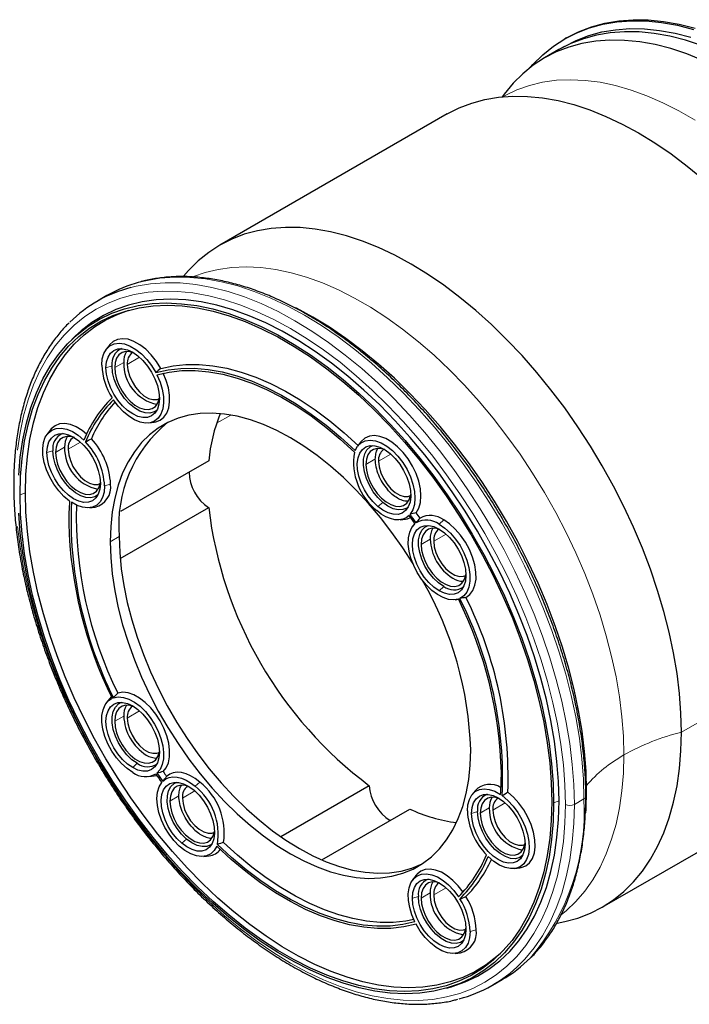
# Model space of a CAD drawing. Header units: millimetres. Extents: x 16 to 581, y 2 to 418.
# Tile 4 of 7: x 342 to 395, y 297 to 375. Entities that reach past the tile are written whole.
import ezdxf

# ---------------------------------------------------------------- set-up
doc = ezdxf.new("R2010")
doc.units = ezdxf.units.MM

msp = doc.modelspace()

# ---------------------------------------------------------------- linework, layer by layer
at = {"color": 7, "linetype": 'Continuous', "lineweight": 25}
for p, q in [((385.061, 373.322), (384.92, 373.24)), ((384.887, 372.644), (384.463, 372.399)), ((384.463, 372.399), (383.321, 371.74)), ((375.705, 367.343), (357.865, 357.044)), ((349.006, 353.084), (348.254, 352.65)), ((346.543, 349.931), (346.246, 349.645)), ((349.205, 349.205), (348.952, 348.872)), ((344.567, 342.545), (344.314, 342.212)), ((352.289, 343.092), (352.703, 343.145)), ((368.92, 341.6), (368.667, 341.266)), ((356.983, 340.12), (350.073, 336.131)), ((347.651, 336.432), (348.065, 336.485)), ((350.04, 332.439), (356.983, 336.447)), ((372.003, 335.487), (372.418, 335.54)), ((373.152, 335.201), (372.994, 334.993)), ((376.33, 329.213), (376.591, 329.246)), ((349.205, 321.442), (348.952, 321.109)), ((352.289, 315.33), (352.703, 315.382)), ((387.863, 305.081), (405.703, 315.38)), ((353.306, 314.87), (353.279, 314.835)), ((369.587, 314.615), (362.645, 310.608)), ((377.885, 314.223), (377.632, 313.89)), ((365.858, 308.791), (372.768, 312.78)), ((356.616, 309.056), (357.03, 309.108)), ((380.968, 308.111), (381.383, 308.163)), ((373.247, 307.563), (372.994, 307.23)), ((376.33, 301.451), (376.745, 301.503)), ((379.252, 298.955), (380.003, 299.389)), ((375.645, 298.719), (376.041, 298.833))]:
    msp.add_line(p, q, dxfattribs=at)
at = {"color": 7, "linetype": 'Continuous', "lineweight": 18}
for p, q in [((349.611, 347.44), (350.318, 347.848)), ((351.567, 348.243), (350.601, 347.685)), ((349.399, 347.562), (348.927, 347.426)), ((357.609, 343.074), (358.714, 343.712)), ((344.761, 340.903), (344.289, 340.767)), ((344.973, 340.78), (345.68, 341.188)), ((346.929, 341.583), (345.963, 341.025)), ((369.325, 339.835), (370.032, 340.243)), ((371.281, 340.638), (370.315, 340.08)), ((348.815, 338.154), (349.286, 338.29)), ((342.61, 337.6), (342.186, 337.437)), ((370.634, 336.856), (370.253, 336.535)), ((375.067, 335.14), (375.42, 335.48)), ((349.257, 333.763), (349.964, 334.171)), ((373.652, 333.561), (374.359, 333.969)), ((375.608, 334.364), (374.642, 333.806)), ((375.42, 330.254), (375.067, 329.914)), ((394.077, 318.817), (411.917, 329.115)), ((349.611, 319.678), (350.318, 320.086)), ((351.567, 320.48), (350.601, 319.923)), ((351.378, 316.371), (351.025, 316.031)), ((355.915, 314.581), (356.296, 314.901)), ((353.938, 313.404), (354.645, 313.812)), ((355.894, 314.206), (354.928, 313.649)), ((380.246, 313.261), (379.28, 312.703)), ((384.047, 313.271), (384.471, 313.434)), ((385.673, 313.149), (386.425, 313.583)), ((378.078, 312.581), (377.607, 312.445)), ((378.29, 312.458), (378.997, 312.867)), ((355.246, 310.425), (354.865, 310.104)), ((373.652, 305.799), (374.359, 306.207)), ((375.608, 306.601), (374.642, 306.044)), ((373.44, 305.921), (372.969, 305.785)), ((377.494, 303.173), (377.966, 303.309))]:
    msp.add_line(p, q, dxfattribs=at)
at = {"color": 7, "linetype": 'Continuous', "lineweight": 25, "flags": 128}
for points in [[(382.242, 371.02), (382.42, 371.219), (383.192, 371.985), (384.026, 372.659), (384.919, 373.239), (385.867, 373.723), (386.868, 374.108), (387.918, 374.394), (389.012, 374.579), (390.146, 374.663), (391.318, 374.646), (392.521, 374.526), (393.753, 374.306), (395.008, 373.986)], [(385.061, 373.322), (386.009, 373.804), (387.01, 374.19), (388.059, 374.476), (389.153, 374.661), (390.288, 374.745), (391.459, 374.727), (392.663, 374.608), (393.894, 374.388), (395.149, 374.067)], [(395.638, 372.72), (394.385, 373.132), (393.151, 373.448), (391.939, 373.664), (390.756, 373.781), (389.603, 373.799), (388.487, 373.716), (387.411, 373.534), (386.379, 373.253), (385.395, 372.874), (384.463, 372.399)], [(395.638, 372.72), (394.385, 373.132), (393.151, 373.448), (391.939, 373.664), (390.756, 373.781), (389.603, 373.799), (388.487, 373.716), (387.411, 373.534), (386.379, 373.253), (385.395, 372.874), (384.463, 372.399)], [(384.887, 372.644), (385.819, 373.119), (386.803, 373.498), (387.836, 373.779), (388.912, 373.961), (390.028, 374.044), (391.18, 374.026), (392.364, 373.909), (393.575, 373.692), (394.809, 373.377)], [(395.763, 371.552), (394.496, 372.06), (393.243, 372.473), (392.009, 372.788), (390.798, 373.005), (389.614, 373.122), (388.462, 373.139), (387.345, 373.057), (386.269, 372.875), (385.237, 372.594), (384.253, 372.214), (383.32, 371.739), (382.442, 371.168), (381.621, 370.505), (380.862, 369.752), (380.166, 368.911), (380.002, 368.686)], [(375.705, 367.343), (376.637, 367.818), (377.622, 368.197), (378.654, 368.478), (379.73, 368.66), (380.846, 368.743), (381.998, 368.726), (383.182, 368.608), (384.393, 368.392), (385.627, 368.077), (386.88, 367.664), (388.147, 367.155), (389.423, 366.553), (390.704, 365.858), (391.985, 365.074), (393.261, 364.203), (394.528, 363.249), (395.781, 362.215)], [(394.077, 318.817), (394.039, 320.318), (393.923, 321.859), (393.73, 323.433), (393.461, 325.035), (393.117, 326.659), (392.699, 328.299), (392.208, 329.949), (391.647, 331.603), (391.018, 333.256), (390.322, 334.9), (389.563, 336.53), (388.742, 338.14), (387.864, 339.725), (386.931, 341.278), (385.947, 342.793), (384.914, 344.266), (383.838, 345.691), (382.722, 347.062), (381.57, 348.375), (380.386, 349.625), (379.175, 350.807), (377.941, 351.916), (376.688, 352.95), (375.421, 353.904), (374.145, 354.775), (372.864, 355.559), (371.583, 356.254), (370.307, 356.856), (369.04, 357.365), (367.787, 357.778), (366.553, 358.093), (365.342, 358.31), (364.158, 358.427), (363.006, 358.444), (361.89, 358.362), (360.814, 358.179), (359.781, 357.898), (358.797, 357.519), (357.864, 357.043), (356.986, 356.473), (356.165, 355.81), (355.406, 355.057), (355.018, 354.609)], [(342.084, 338.988), (342.204, 340.407), (342.402, 341.768), (342.679, 343.067), (343.033, 344.3), (343.463, 345.46), (343.967, 346.545), (344.544, 347.549), (345.19, 348.469), (345.905, 349.302), (346.684, 350.044), (347.526, 350.692), (348.426, 351.245), (349.382, 351.699), (350.39, 352.054), (351.445, 352.307), (352.545, 352.459), (353.685, 352.508), (354.86, 352.453), (356.066, 352.297), (357.299, 352.038), (358.553, 351.678), (359.824, 351.219), (361.108, 350.661), (362.399, 350.008), (363.692, 349.261), (364.983, 348.424), (366.267, 347.499), (367.539, 346.491), (368.793, 345.402), (370.026, 344.238), (371.232, 343.002), (372.407, 341.7), (373.546, 340.335), (374.646, 338.914), (375.702, 337.442), (376.709, 335.923), (377.665, 334.365), (378.566, 332.773), (379.407, 331.153), (380.187, 329.511), (380.901, 327.854), (381.548, 326.187), (382.124, 324.517), (382.629, 322.85), (383.059, 321.193), (383.412, 319.552), (383.689, 317.934), (383.888, 316.343), (384.007, 314.787), (384.047, 313.271)], [(384.471, 313.434), (384.431, 314.955), (384.311, 316.517), (384.112, 318.113), (383.835, 319.737), (383.479, 321.383), (383.048, 323.046), (382.542, 324.718), (381.964, 326.394), (381.315, 328.066), (380.598, 329.729), (379.816, 331.377), (378.972, 333.002), (378.068, 334.6), (377.109, 336.163), (376.098, 337.686), (375.039, 339.164), (373.935, 340.59), (372.792, 341.959), (371.613, 343.266), (370.403, 344.506), (369.166, 345.674), (367.907, 346.766), (366.632, 347.778), (365.344, 348.706), (364.048, 349.546), (362.75, 350.295), (361.455, 350.95), (360.167, 351.51), (358.891, 351.971), (357.633, 352.332), (356.396, 352.591), (355.186, 352.749), (354.007, 352.803), (352.863, 352.754), (351.76, 352.602), (350.701, 352.348), (349.69, 351.992), (348.73, 351.536), (347.827, 350.981), (346.983, 350.331), (346.543, 349.931)], [(342.186, 337.437), (342.226, 338.897), (342.344, 340.306), (342.541, 341.658), (342.816, 342.948), (343.168, 344.172), (343.595, 345.325), (344.095, 346.402), (344.668, 347.4), (345.31, 348.314), (346.02, 349.141), (346.794, 349.878), (347.63, 350.522), (348.525, 351.071), (349.474, 351.522), (350.475, 351.874), (351.524, 352.126), (352.616, 352.277), (353.748, 352.325), (354.915, 352.271), (356.113, 352.116), (357.337, 351.859), (358.583, 351.501), (359.846, 351.045), (361.121, 350.491), (362.403, 349.842), (363.688, 349.1), (364.97, 348.269), (366.245, 347.35), (367.508, 346.349), (368.754, 345.268), (369.979, 344.111), (371.177, 342.884), (372.344, 341.59), (373.476, 340.235), (374.568, 338.823), (375.616, 337.36), (376.617, 335.852), (377.567, 334.305), (378.461, 332.724), (379.297, 331.114), (380.071, 329.483), (380.781, 327.837), (381.423, 326.181), (381.996, 324.523), (382.497, 322.867), (382.924, 321.222), (383.275, 319.592), (383.55, 317.984), (383.747, 316.404), (383.866, 314.858), (383.905, 313.353)], [(342.61, 337.6), (342.65, 339.055), (342.768, 340.459), (342.964, 341.807), (343.238, 343.093), (343.589, 344.313), (344.014, 345.462), (344.513, 346.535), (345.084, 347.529), (345.724, 348.44), (346.431, 349.264), (347.203, 349.999), (348.036, 350.641), (348.927, 351.188), (349.874, 351.638), (350.731, 351.946)], [(386.628, 314.23), (386.589, 315.749), (386.471, 317.308), (386.276, 318.9), (386.004, 320.521), (385.656, 322.164), (385.233, 323.823), (384.737, 325.493), (384.17, 327.166), (383.533, 328.838), (382.829, 330.501), (382.061, 332.15), (381.231, 333.78), (380.342, 335.383), (379.398, 336.954), (378.402, 338.487), (377.358, 339.977), (376.269, 341.418), (375.14, 342.805), (373.975, 344.133), (372.777, 345.398), (371.552, 346.593), (370.303, 347.716), (369.035, 348.762), (367.754, 349.727), (366.463, 350.608), (365.167, 351.401), (363.871, 352.104), (363.808, 352.136)], [(353.233, 347.363), (352.883, 347.922), (352.483, 348.43), (352.046, 348.871), (351.586, 349.229), (351.119, 349.493), (350.661, 349.654), (350.228, 349.706), (349.832, 349.647), (349.489, 349.48), (349.209, 349.21), (349.205, 349.205)], [(348.597, 347.617), (348.639, 348.11), (348.762, 348.538), (348.963, 348.886), (349.235, 349.143), (349.568, 349.299), (349.951, 349.35), (350.371, 349.293), (350.813, 349.13), (351.263, 348.868), (351.704, 348.515), (352.122, 348.083), (352.503, 347.587), (352.832, 347.044)], [(348.927, 347.426), (348.967, 347.876), (349.087, 348.261), (349.281, 348.568), (349.542, 348.785), (349.859, 348.902), (350.222, 348.917), (350.616, 348.827), (351.025, 348.638), (351.434, 348.355), (351.828, 347.99), (352.19, 347.557), (352.508, 347.072), (352.769, 346.554), (352.963, 346.024), (353.082, 345.5), (353.123, 345.004)], [(351.086, 348.602), (350.832, 348.676), (350.495, 348.698), (350.196, 348.619), (349.948, 348.445), (349.764, 348.182), (349.649, 347.842), (349.611, 347.44)], [(353.123, 345.004), (353.082, 344.555), (352.963, 344.17), (352.769, 343.863), (352.508, 343.646), (352.19, 343.528), (351.828, 343.514), (351.434, 343.603), (351.025, 343.793), (350.616, 344.076), (350.222, 344.441), (349.859, 344.874), (349.542, 345.359), (349.281, 345.877), (349.087, 346.407), (348.967, 346.931), (348.927, 347.426)], [(352.932, 344.105), (352.703, 343.956), (352.368, 343.868), (351.99, 343.892), (351.585, 344.026), (351.172, 344.265), (350.767, 344.598), (350.389, 345.011), (350.054, 345.485), (349.777, 346), (349.57, 346.534), (349.442, 347.062), (349.399, 347.562)], [(349.611, 347.44), (349.649, 346.993), (349.764, 346.521), (349.948, 346.045), (350.196, 345.585), (350.495, 345.162), (350.832, 344.793), (351.194, 344.496), (351.563, 344.283), (351.925, 344.163), (352.262, 344.141), (352.561, 344.22), (352.809, 344.394), (352.993, 344.657), (353.108, 344.997), (353.122, 345.075)], [(350.601, 347.685), (350.644, 347.25), (350.771, 346.79), (350.974, 346.332), (351.242, 345.903), (351.559, 345.528), (351.907, 345.229), (352.265, 345.022), (352.612, 344.92), (352.929, 344.93), (353.107, 344.993)], [(352.832, 347.044), (353.798, 347.262), (354.807, 347.377), (355.856, 347.387), (356.939, 347.292), (358.052, 347.092), (359.187, 346.79), (360.342, 346.385), (361.509, 345.88), (362.684, 345.278), (363.86, 344.581), (365.032, 343.792), (366.195, 342.916), (367.343, 341.956), (368.471, 340.918)], [(352.924, 346.866), (353.881, 347.082), (354.882, 347.195), (355.922, 347.204), (356.995, 347.109), (358.098, 346.911), (359.224, 346.611), (360.368, 346.209), (361.525, 345.709), (362.689, 345.112), (363.855, 344.421), (365.016, 343.639), (366.169, 342.771), (367.307, 341.82), (368.424, 340.79)], [(353.233, 347.363), (354.193, 347.57), (355.196, 347.676), (356.237, 347.68), (357.311, 347.581), (358.414, 347.38), (359.539, 347.078), (360.683, 346.677), (361.839, 346.178), (363.002, 345.583), (364.167, 344.896), (365.329, 344.119), (366.481, 343.257), (367.62, 342.312), (368.738, 341.291)], [(352.924, 346.866), (353.167, 346.299), (353.338, 345.73), (353.433, 345.177), (353.449, 344.658), (353.384, 344.191), (353.241, 343.791), (353.024, 343.471), (352.742, 343.242), (352.402, 343.112), (352.017, 343.084), (351.599, 343.16), (351.162, 343.337), (350.72, 343.61), (350.289, 343.969), (349.882, 344.402), (349.512, 344.896)], [(352.703, 343.145), (352.83, 343.167), (353.178, 343.302), (353.47, 343.536), (353.694, 343.862), (353.845, 344.269), (353.918, 344.745), (353.909, 345.274), (353.821, 345.839), (353.654, 346.423), (353.415, 347.007)], [(373.014, 332.025), (372.217, 333.277), (371.366, 334.493), (370.47, 335.66), (369.535, 336.77), (368.566, 337.818), (367.568, 338.798), (366.546, 339.704), (365.507, 340.53), (364.456, 341.274), (363.399, 341.93), (362.342, 342.494), (361.291, 342.964), (360.252, 343.337), (359.231, 343.611), (358.233, 343.783), (357.263, 343.855), (356.328, 343.824), (355.433, 343.691), (354.582, 343.457), (353.78, 343.123), (353.032, 342.691), (352.343, 342.164), (351.714, 341.544), (351.152, 340.835), (350.658, 340.04), (350.235, 339.165), (349.885, 338.214), (349.612, 337.192), (349.415, 336.106), (349.297, 334.96), (349.257, 333.763)], [(346.073, 336.957), (345.633, 337.325), (345.22, 337.771), (344.847, 338.278), (344.526, 338.829), (344.27, 339.405), (344.087, 339.986), (343.983, 340.553), (343.962, 341.085), (344.024, 341.564), (344.168, 341.974), (344.388, 342.301), (344.678, 342.533), (345.026, 342.663), (345.421, 342.685), (345.849, 342.6), (346.296, 342.41), (346.746, 342.121), (347.183, 341.744)], [(347.397, 342.22), (347.059, 342.492), (346.594, 342.779), (346.134, 342.965), (345.694, 343.044), (345.289, 343.013), (344.933, 342.873), (344.637, 342.629), (344.567, 342.545)], [(344.289, 340.767), (344.329, 341.216), (344.449, 341.601), (344.643, 341.908), (344.904, 342.125), (345.221, 342.243), (345.584, 342.257), (345.978, 342.168), (346.387, 341.978), (346.796, 341.695), (347.19, 341.33), (347.552, 340.897), (347.87, 340.412), (348.131, 339.895), (348.325, 339.364), (348.444, 338.84), (348.485, 338.345)], [(346.448, 341.942), (346.194, 342.017), (345.857, 342.038), (345.558, 341.96), (345.31, 341.785), (345.126, 341.522), (345.011, 341.182), (344.973, 340.78)], [(368.471, 340.918), (368.67, 341.27), (368.94, 341.531), (369.272, 341.691), (369.655, 341.745), (370.075, 341.69), (370.518, 341.53), (370.968, 341.269), (371.411, 340.917), (371.831, 340.485), (372.213, 339.988), (372.544, 339.444), (372.813, 338.871), (373.011, 338.289), (373.13, 337.719), (373.167, 337.179), (373.12, 336.688), (372.992, 336.264), (372.785, 335.92)], [(373.273, 336.038), (373.476, 336.404), (373.599, 336.851), (373.639, 337.364), (373.593, 337.925), (373.464, 338.515), (373.256, 339.116), (372.975, 339.707), (372.632, 340.268), (372.237, 340.78), (371.804, 341.226), (371.348, 341.592), (370.882, 341.866), (370.424, 342.037), (369.988, 342.1), (369.589, 342.054), (369.241, 341.9), (368.954, 341.642), (368.92, 341.6)], [(348.294, 337.445), (348.065, 337.296), (347.73, 337.208), (347.352, 337.232), (346.947, 337.366), (346.534, 337.605), (346.129, 337.938), (345.751, 338.351), (345.416, 338.825), (345.139, 339.341), (344.932, 339.874), (344.804, 340.402), (344.761, 340.903)], [(345.963, 341.025), (346.006, 340.59), (346.133, 340.13), (346.336, 339.672), (346.604, 339.244), (346.921, 338.869), (347.269, 338.569), (347.627, 338.362), (347.974, 338.261), (348.291, 338.27), (348.469, 338.334)], [(370.253, 336.535), (369.864, 336.915), (369.509, 337.359), (369.201, 337.852), (368.952, 338.373), (368.772, 338.904), (368.668, 339.424), (368.643, 339.912), (368.699, 340.35), (368.833, 340.722), (369.041, 341.012), (369.313, 341.21), (369.641, 341.308), (370.011, 341.303), (370.408, 341.193), (370.819, 340.985), (371.226, 340.685)], [(370.634, 336.856), (370.243, 337.24), (369.89, 337.693), (369.589, 338.195), (369.354, 338.724), (369.196, 339.257), (369.12, 339.771), (369.13, 340.243), (369.226, 340.653), (369.404, 340.982), (369.655, 341.216), (369.866, 341.317)], [(370.8, 340.997), (370.547, 341.071), (370.209, 341.093), (369.91, 341.014), (369.663, 340.84), (369.478, 340.577), (369.364, 340.237), (369.325, 339.835)], [(348.485, 338.345), (348.444, 337.895), (348.325, 337.51), (348.131, 337.203), (347.87, 336.986), (347.552, 336.869), (347.19, 336.854), (346.796, 336.944), (346.387, 337.133), (345.978, 337.416), (345.584, 337.781), (345.221, 338.214), (344.904, 338.699), (344.643, 339.217), (344.449, 339.747), (344.329, 340.271), (344.289, 340.767)], [(344.973, 340.78), (345.011, 340.334), (345.126, 339.862), (345.31, 339.385), (345.558, 338.926), (345.857, 338.502), (346.194, 338.134), (346.556, 337.836), (346.925, 337.623), (347.287, 337.503), (347.624, 337.482), (347.923, 337.56), (348.171, 337.734), (348.355, 337.997), (348.47, 338.337), (348.484, 338.415)], [(371.226, 340.685), (371.615, 340.306), (371.97, 339.862), (372.278, 339.369), (372.527, 338.847), (372.707, 338.316), (372.811, 337.797), (372.836, 337.308), (372.78, 336.87), (372.646, 336.499), (372.438, 336.209), (372.166, 336.011), (371.838, 335.913), (371.468, 335.918), (371.071, 336.027), (370.66, 336.236), (370.253, 336.535)], [(370.315, 340.08), (370.358, 339.645), (370.485, 339.185), (370.689, 338.727), (370.957, 338.298), (371.274, 337.923), (371.621, 337.624), (371.979, 337.417), (372.327, 337.315), (372.644, 337.325), (372.821, 337.388)], [(369.325, 339.835), (369.364, 339.388), (369.478, 338.917), (369.663, 338.44), (369.91, 337.98), (370.209, 337.557), (370.547, 337.188), (370.908, 336.891), (371.278, 336.678), (371.639, 336.558), (371.977, 336.536), (372.276, 336.615), (372.523, 336.789), (372.708, 337.052), (372.822, 337.392), (372.836, 337.47)], [(348.815, 338.154), (348.774, 337.669), (348.655, 337.246), (348.46, 336.9), (348.196, 336.642), (347.872, 336.481), (347.499, 336.422), (347.089, 336.467), (346.656, 336.614), (346.214, 336.859)], [(383.905, 313.353), (383.866, 311.893), (383.747, 310.484), (383.55, 309.132), (383.275, 307.841), (382.924, 306.617), (382.497, 305.464), (381.996, 304.387), (381.423, 303.39), (380.781, 302.476), (380.071, 301.649), (379.297, 300.912), (378.461, 300.268), (377.567, 299.719), (376.617, 299.267), (375.616, 298.915), (374.568, 298.663), (373.476, 298.513), (372.344, 298.464), (371.177, 298.518), (369.979, 298.674), (368.754, 298.931), (367.508, 299.288), (366.245, 299.745), (364.97, 300.298), (363.688, 300.947), (362.403, 301.689), (361.121, 302.521), (359.846, 303.439), (358.583, 304.441), (357.337, 305.522), (356.113, 306.678), (354.915, 307.906), (353.748, 309.2), (352.616, 310.555), (351.524, 311.967), (350.475, 313.429), (349.474, 314.937), (348.525, 316.485), (347.63, 318.066), (346.794, 319.675), (346.02, 321.306), (345.31, 322.952), (344.668, 324.608), (344.095, 326.267), (343.595, 327.922), (343.168, 329.568), (342.816, 331.198), (342.541, 332.806), (342.344, 334.385), (342.226, 335.931), (342.186, 337.437)], [(379.88, 301.452), (379.596, 301.199), (378.762, 300.557), (377.871, 300.01), (376.925, 299.56), (375.927, 299.209), (374.882, 298.958), (373.794, 298.808), (372.666, 298.76), (371.503, 298.813), (370.309, 298.969), (369.088, 299.225), (367.847, 299.581), (366.588, 300.036), (365.317, 300.588), (364.039, 301.234), (362.759, 301.974), (361.481, 302.802), (360.21, 303.718), (358.952, 304.716), (357.71, 305.793), (356.49, 306.946), (355.296, 308.169), (354.133, 309.459), (353.005, 310.809), (351.916, 312.216), (350.871, 313.674), (349.874, 315.177), (348.927, 316.719), (348.036, 318.295), (347.203, 319.899), (346.431, 321.524), (345.724, 323.165), (345.084, 324.815), (344.513, 326.468), (344.014, 328.118), (343.589, 329.758), (343.238, 331.382), (342.964, 332.985), (342.768, 334.559), (342.65, 336.099), (342.61, 337.6)], [(372.646, 336.5), (372.531, 336.413), (372.217, 336.283), (371.853, 336.264), (371.457, 336.357), (371.044, 336.557), (370.634, 336.856)], [(384.047, 313.271), (384.007, 311.801), (383.888, 310.383), (383.689, 309.021), (383.412, 307.722), (383.059, 306.49), (382.629, 305.329), (382.124, 304.245), (381.548, 303.241), (380.901, 302.32), (380.187, 301.488), (379.407, 300.746), (378.566, 300.097), (377.665, 299.545), (376.709, 299.09), (375.702, 298.736), (374.646, 298.482), (373.546, 298.331), (372.407, 298.282), (371.232, 298.336), (370.026, 298.493), (368.793, 298.751), (367.539, 299.111), (366.267, 299.571), (364.983, 300.128), (363.692, 300.782), (362.399, 301.528), (361.108, 302.366), (359.824, 303.29), (358.553, 304.299), (357.299, 305.387), (356.066, 306.551), (354.86, 307.787), (353.685, 309.09), (352.545, 310.454), (351.445, 311.876), (350.39, 313.348), (349.382, 314.866), (348.426, 316.424), (347.526, 318.016), (346.684, 319.636), (345.905, 321.278), (345.19, 322.936), (344.544, 324.603), (343.967, 326.273), (343.463, 327.939), (343.033, 329.596), (342.679, 331.237), (342.402, 332.856), (342.204, 334.446), (342.084, 336.002)], [(372.706, 335.831), (372.476, 335.648), (372.208, 335.53), (371.908, 335.478), (371.583, 335.495), (371.24, 335.578), (370.886, 335.727), (370.529, 335.939), (370.176, 336.209)], [(372.418, 335.54), (372.591, 335.573), (372.828, 335.662)], [(377.164, 329.392), (377.473, 329.618), (377.713, 329.941), (377.877, 330.352), (377.957, 330.836), (377.952, 331.378), (377.863, 331.958), (377.691, 332.559), (377.442, 333.159), (377.126, 333.737), (376.752, 334.276), (376.334, 334.757), (375.885, 335.162), (375.42, 335.48)], [(376.579, 329.27), (376.21, 329.203), (375.803, 329.24), (375.371, 329.379), (374.93, 329.616), (374.493, 329.944), (374.075, 330.35), (373.689, 330.823), (373.35, 331.345), (373.067, 331.9), (372.851, 332.47), (372.708, 333.036), (372.643, 333.578), (372.658, 334.079), (372.753, 334.522), (372.925, 334.893), (373.168, 335.179)], [(375.067, 329.914), (374.657, 330.197), (374.264, 330.562), (373.901, 330.995), (373.583, 331.48), (373.322, 331.998), (373.128, 332.528), (373.009, 333.052), (372.969, 333.547), (373.009, 333.997), (373.128, 334.382), (373.322, 334.689), (373.583, 334.906), (373.901, 335.023), (374.264, 335.038), (374.657, 334.949), (375.067, 334.759)], [(375.42, 330.254), (375.008, 330.542), (374.615, 330.917), (374.256, 331.363), (373.949, 331.86), (373.705, 332.387), (373.537, 332.921), (373.451, 333.438), (373.451, 333.916), (373.537, 334.334), (373.705, 334.674), (373.949, 334.92), (374.193, 335.043)], [(375.127, 334.723), (374.874, 334.797), (374.536, 334.819), (374.237, 334.74), (373.99, 334.566), (373.805, 334.303), (373.691, 333.963), (373.652, 333.561)], [(375.067, 335.14), (375.514, 334.834), (375.946, 334.441), (376.349, 333.977), (376.707, 333.457), (377.009, 332.898), (377.244, 332.32), (377.405, 331.742), (377.485, 331.185), (377.483, 330.667), (377.397, 330.207), (377.232, 329.819), (376.993, 329.518), (376.687, 329.314)], [(375.067, 334.759), (375.476, 334.476), (375.869, 334.111), (376.232, 333.678), (376.55, 333.193), (376.811, 332.675), (377.005, 332.145), (377.124, 331.621), (377.164, 331.125), (377.124, 330.676), (377.005, 330.291), (376.811, 329.984), (376.55, 329.767), (376.232, 329.65), (375.869, 329.635), (375.476, 329.724), (375.067, 329.914)], [(349.964, 334.171), (350.004, 332.928), (350.122, 331.646), (350.319, 330.332), (350.593, 328.995), (350.942, 327.64), (351.365, 326.277), (351.859, 324.912), (352.422, 323.553), (353.05, 322.208), (353.739, 320.884), (354.487, 319.589), (355.289, 318.329), (356.14, 317.113), (357.035, 315.946), (357.97, 314.836), (358.94, 313.788), (359.938, 312.808), (360.959, 311.902), (361.999, 311.075), (363.05, 310.332), (364.106, 309.676), (365.163, 309.112), (366.214, 308.642), (367.253, 308.269), (368.275, 307.995), (369.273, 307.822), (370.242, 307.751), (371.177, 307.782), (372.073, 307.915), (372.924, 308.149), (373.725, 308.483), (373.746, 308.493)], [(349.257, 333.763), (349.297, 332.52), (349.415, 331.238), (349.612, 329.924), (349.885, 328.587), (350.235, 327.232), (350.658, 325.869), (351.152, 324.504), (351.714, 323.145), (352.343, 321.8), (353.032, 320.476), (353.78, 319.18), (354.582, 317.921), (355.433, 316.705), (356.328, 315.538), (357.263, 314.428), (358.233, 313.38), (359.231, 312.4), (360.252, 311.494), (361.291, 310.667), (362.342, 309.924), (363.399, 309.268), (364.456, 308.704), (365.507, 308.234), (366.546, 307.861), (367.568, 307.587), (368.566, 307.414), (369.535, 307.343), (370.47, 307.374), (371.366, 307.507), (372.217, 307.741), (373.018, 308.075), (373.766, 308.506), (374.456, 309.034), (375.084, 309.654), (375.647, 310.363), (376.141, 311.158), (376.564, 312.033), (376.913, 312.984), (377.187, 314.006), (377.383, 315.092), (377.502, 316.237), (377.541, 317.435)], [(373.652, 333.561), (373.691, 333.114), (373.805, 332.643), (373.99, 332.166), (374.237, 331.706), (374.536, 331.283), (374.874, 330.914), (375.235, 330.617), (375.605, 330.404), (375.966, 330.284), (376.304, 330.262), (376.603, 330.341), (376.85, 330.515), (377.035, 330.778), (377.149, 331.118), (377.163, 331.196)], [(374.642, 333.806), (374.685, 333.371), (374.812, 332.911), (375.016, 332.453), (375.284, 332.025), (375.601, 331.649), (375.948, 331.35), (376.306, 331.143), (376.654, 331.041), (376.971, 331.051), (377.149, 331.114)], [(349.346, 321.6), (349.325, 321.58), (349.205, 321.442)], [(349.512, 321.519), (349.882, 321.586), (350.289, 321.55), (350.72, 321.41), (351.162, 321.173), (351.599, 320.846), (352.017, 320.439), (352.402, 319.967), (352.742, 319.444), (353.024, 318.889), (353.241, 318.319), (353.384, 317.754), (353.449, 317.212), (353.433, 316.711), (353.338, 316.267), (353.167, 315.896), (352.924, 315.61)], [(353.415, 315.718), (353.654, 316.026), (353.821, 316.418), (353.909, 316.881), (353.918, 317.4), (353.845, 317.959), (353.694, 318.541), (353.47, 319.126), (353.178, 319.697), (352.83, 320.234), (352.436, 320.721), (352.007, 321.142), (351.559, 321.485), (351.105, 321.737), (350.66, 321.892), (350.238, 321.944), (349.852, 321.891)], [(351.025, 315.65), (350.577, 315.956), (350.145, 316.348), (349.743, 316.812), (349.385, 317.333), (349.083, 317.892), (348.848, 318.47), (348.687, 319.047), (348.606, 319.605), (348.609, 320.122), (348.694, 320.583), (348.859, 320.97), (349.099, 321.271), (349.404, 321.476)], [(351.025, 316.031), (350.616, 316.313), (350.222, 316.678), (349.859, 317.112), (349.542, 317.596), (349.281, 318.114), (349.087, 318.645), (348.967, 319.168), (348.927, 319.664), (348.967, 320.113), (349.087, 320.499), (349.281, 320.806), (349.542, 321.022), (349.859, 321.14), (350.222, 321.154), (350.616, 321.065), (351.025, 320.875)], [(351.378, 316.371), (350.967, 316.658), (350.573, 317.033), (350.215, 317.479), (349.907, 317.977), (349.664, 318.504), (349.495, 319.038), (349.409, 319.555), (349.409, 320.033), (349.495, 320.451), (349.664, 320.79), (349.907, 321.036), (350.151, 321.16)], [(351.086, 320.839), (350.832, 320.914), (350.495, 320.935), (350.196, 320.857), (349.948, 320.683), (349.764, 320.42), (349.649, 320.08), (349.611, 319.678)], [(351.025, 320.875), (351.434, 320.593), (351.828, 320.228), (352.19, 319.794), (352.508, 319.31), (352.769, 318.792), (352.963, 318.261), (353.082, 317.738), (353.123, 317.242), (353.082, 316.793), (352.963, 316.407), (352.769, 316.1), (352.508, 315.884), (352.19, 315.766), (351.828, 315.752), (351.434, 315.841), (351.025, 316.031)], [(349.611, 319.678), (349.649, 319.231), (349.764, 318.759), (349.948, 318.283), (350.196, 317.823), (350.495, 317.4), (350.832, 317.031), (351.194, 316.734), (351.563, 316.52), (351.925, 316.4), (352.262, 316.379), (352.561, 316.457), (352.809, 316.632), (352.993, 316.895), (353.108, 317.234), (353.122, 317.312)], [(350.601, 319.923), (350.644, 319.487), (350.771, 319.027), (350.974, 318.57), (351.242, 318.141), (351.559, 317.766), (351.907, 317.466), (352.265, 317.26), (352.612, 317.158), (352.929, 317.167), (353.107, 317.231)], [(384.326, 303.833), (384.914, 303.946), (385.947, 304.227), (386.931, 304.606), (387.864, 305.082), (388.742, 305.652), (389.563, 306.315), (390.322, 307.069), (391.018, 307.91), (391.647, 308.835), (392.208, 309.842), (392.699, 310.926), (393.117, 312.083), (393.461, 313.31), (393.73, 314.602), (393.923, 315.953), (394.039, 317.36), (394.077, 318.817)], [(352.703, 315.382), (352.841, 315.407), (352.911, 315.425)], [(356.296, 314.901), (355.935, 315.178), (355.569, 315.397), (355.206, 315.554), (354.853, 315.645), (354.518, 315.669), (354.208, 315.625), (353.928, 315.514), (353.685, 315.338)], [(357.621, 309.872), (357.422, 309.519), (357.152, 309.259), (356.82, 309.099), (356.437, 309.045), (356.017, 309.099), (355.574, 309.259), (355.123, 309.52), (354.68, 309.873), (354.261, 310.305), (353.879, 310.801), (353.547, 311.345), (353.278, 311.918), (353.081, 312.5), (352.961, 313.071), (352.924, 313.611), (352.971, 314.102), (353.1, 314.526), (353.306, 314.87)], [(354.865, 310.104), (354.476, 310.483), (354.121, 310.928), (353.813, 311.42), (353.565, 311.942), (353.385, 312.473), (353.28, 312.993), (353.256, 313.481), (353.311, 313.919), (353.446, 314.291), (353.653, 314.581), (353.926, 314.779), (354.253, 314.877), (354.623, 314.871), (355.021, 314.762), (355.431, 314.554), (355.839, 314.254)], [(353.386, 314.959), (353.616, 315.141), (353.884, 315.259), (354.183, 315.311), (354.508, 315.295), (354.851, 315.211), (355.205, 315.062), (355.563, 314.85), (355.915, 314.581)], [(355.246, 310.425), (354.856, 310.809), (354.502, 311.262), (354.202, 311.764), (353.967, 312.293), (353.808, 312.826), (353.732, 313.34), (353.742, 313.812), (353.838, 314.221), (354.016, 314.551), (354.267, 314.785), (354.478, 314.886)], [(355.413, 314.565), (355.159, 314.64), (354.822, 314.661), (354.523, 314.583), (354.275, 314.409), (354.091, 314.146), (353.976, 313.806), (353.938, 313.404)], [(355.839, 314.254), (356.227, 313.875), (356.583, 313.43), (356.89, 312.938), (357.139, 312.416), (357.319, 311.885), (357.423, 311.366), (357.448, 310.877), (357.392, 310.439), (357.258, 310.068), (357.051, 309.777), (356.778, 309.579), (356.45, 309.481), (356.081, 309.487), (355.683, 309.596), (355.272, 309.804), (354.865, 310.104)], [(377.277, 312.635), (377.317, 313.121), (377.437, 313.544), (377.632, 313.89), (377.895, 314.148), (378.219, 314.309), (378.592, 314.368), (379.002, 314.323), (379.435, 314.175), (379.878, 313.93)], [(377.607, 312.445), (377.647, 312.894), (377.766, 313.28), (377.96, 313.587), (378.221, 313.803), (378.539, 313.921), (378.902, 313.935), (379.295, 313.846), (379.705, 313.656), (380.114, 313.373), (380.507, 313.008), (380.87, 312.575), (381.188, 312.09), (381.449, 311.573), (381.643, 311.042), (381.762, 310.519), (381.802, 310.023)], [(380.018, 313.833), (380.458, 313.464), (380.872, 313.019), (381.245, 312.512), (381.565, 311.961), (381.821, 311.384), (382.005, 310.803), (382.109, 310.237), (382.13, 309.705), (382.067, 309.225), (381.923, 308.815), (381.703, 308.488), (381.414, 308.256), (381.066, 308.127), (380.671, 308.104), (380.242, 308.19), (379.796, 308.38), (379.346, 308.668), (378.908, 309.045)], [(381.383, 308.163), (381.509, 308.185), (381.866, 308.325), (382.162, 308.568), (382.388, 308.908), (382.535, 309.332), (382.601, 309.826), (382.581, 310.375), (382.477, 310.958), (382.292, 311.558), (382.032, 312.154), (381.707, 312.726), (381.326, 313.255), (380.903, 313.723), (380.452, 314.115)], [(386.573, 312.489), (386.589, 312.757), (386.628, 314.23)], [(353.938, 313.404), (353.976, 312.957), (354.091, 312.485), (354.275, 312.009), (354.523, 311.549), (354.822, 311.126), (355.159, 310.757), (355.521, 310.46), (355.89, 310.246), (356.252, 310.126), (356.589, 310.105), (356.888, 310.183), (357.136, 310.358), (357.32, 310.621), (357.435, 310.961), (357.449, 311.038)], [(354.928, 313.649), (354.971, 313.213), (355.098, 312.754), (355.301, 312.296), (355.569, 311.867), (355.886, 311.492), (356.234, 311.192), (356.592, 310.986), (356.939, 310.884), (357.256, 310.893), (357.434, 310.957)], [(376.041, 298.833), (376.098, 298.85), (377.109, 299.206), (378.068, 299.662), (378.972, 300.216), (379.816, 300.867), (380.598, 301.611), (381.315, 302.447), (381.964, 303.37), (382.542, 304.378), (383.048, 305.466), (383.479, 306.63), (383.835, 307.867), (384.112, 309.17), (384.311, 310.536), (384.431, 311.959), (384.471, 313.434)], [(379.765, 313.62), (379.512, 313.695), (379.174, 313.716), (378.875, 313.638), (378.628, 313.463), (378.443, 313.201), (378.329, 312.861), (378.29, 312.458)], [(381.802, 310.023), (381.762, 309.574), (381.643, 309.188), (381.449, 308.881), (381.188, 308.665), (380.87, 308.547), (380.507, 308.532), (380.114, 308.622), (379.705, 308.812), (379.295, 309.094), (378.902, 309.459), (378.539, 309.893), (378.221, 310.377), (377.96, 310.895), (377.766, 311.426), (377.647, 311.949), (377.607, 312.445)], [(381.611, 309.124), (381.383, 308.974), (381.048, 308.886), (380.67, 308.91), (380.265, 309.045), (379.851, 309.284), (379.446, 309.617), (379.068, 310.029), (378.733, 310.504), (378.456, 311.019), (378.249, 311.552), (378.121, 312.081), (378.078, 312.581)], [(378.29, 312.458), (378.329, 312.012), (378.443, 311.54), (378.628, 311.064), (378.875, 310.604), (379.174, 310.18), (379.512, 309.812), (379.873, 309.514), (380.243, 309.301), (380.604, 309.181), (380.942, 309.16), (381.241, 309.238), (381.488, 309.412), (381.673, 309.675), (381.787, 310.015), (381.801, 310.093)], [(379.28, 312.703), (379.323, 312.268), (379.45, 311.808), (379.654, 311.351), (379.922, 310.922), (380.239, 310.547), (380.586, 310.247), (380.944, 310.041), (381.292, 309.939), (381.609, 309.948), (381.787, 310.012)], [(357.259, 310.069), (357.144, 309.982), (356.829, 309.852), (356.466, 309.833), (356.069, 309.926), (355.656, 310.126), (355.246, 310.425)], [(373.168, 303.924), (372.21, 303.708), (371.21, 303.595), (370.17, 303.585), (369.096, 303.68), (367.994, 303.878), (366.868, 304.179), (365.724, 304.58), (364.567, 305.08), (363.403, 305.678), (362.237, 306.369), (361.075, 307.15), (359.922, 308.019), (358.785, 308.97), (357.667, 309.999)], [(373.078, 304.113), (372.44, 303.988), (371.454, 303.886), (370.431, 303.884), (369.376, 303.982), (368.293, 304.18), (367.188, 304.477), (366.064, 304.872), (364.929, 305.362), (363.787, 305.947), (362.642, 306.622), (361.502, 307.385), (360.37, 308.232), (359.252, 309.159), (358.153, 310.162)], [(373.259, 303.746), (372.294, 303.527), (371.284, 303.413), (370.235, 303.403), (369.152, 303.498), (368.04, 303.697), (366.904, 304), (365.75, 304.404), (364.582, 304.909), (363.408, 305.512), (362.231, 306.209), (361.059, 306.997), (359.896, 307.873), (358.748, 308.833), (357.621, 309.872)], [(373.168, 303.924), (372.925, 304.49), (372.753, 305.059), (372.658, 305.613), (372.643, 306.131), (372.708, 306.599), (372.851, 306.999), (373.067, 307.319), (373.35, 307.547), (373.689, 307.678), (374.075, 307.706), (374.493, 307.629), (374.93, 307.452), (375.371, 307.179), (375.803, 306.821), (376.21, 306.387), (376.579, 305.894)], [(376.947, 306.249), (376.561, 306.747), (376.138, 307.184), (375.693, 307.543), (375.239, 307.815), (374.791, 307.99), (374.363, 308.063), (373.968, 308.031), (373.62, 307.896), (373.329, 307.662), (373.247, 307.563)], [(372.969, 305.785), (373.009, 306.234), (373.128, 306.62), (373.322, 306.927), (373.583, 307.143), (373.901, 307.261), (374.264, 307.275), (374.657, 307.186), (375.067, 306.996), (375.476, 306.714), (375.869, 306.349), (376.232, 305.915), (376.55, 305.431), (376.811, 304.913), (377.005, 304.382), (377.124, 303.859), (377.164, 303.363)], [(375.127, 306.96), (374.874, 307.035), (374.536, 307.056), (374.237, 306.978), (373.99, 306.804), (373.805, 306.541), (373.691, 306.201), (373.652, 305.799)], [(377.164, 303.363), (377.124, 302.914), (377.005, 302.528), (376.811, 302.221), (376.55, 302.005), (376.232, 301.887), (375.869, 301.873), (375.476, 301.962), (375.067, 302.152), (374.657, 302.435), (374.264, 302.8), (373.901, 303.233), (373.583, 303.718), (373.322, 304.235), (373.128, 304.766), (373.009, 305.289), (372.969, 305.785)], [(376.973, 302.464), (376.745, 302.314), (376.41, 302.227), (376.032, 302.251), (375.627, 302.385), (375.213, 302.624), (374.808, 302.957), (374.43, 303.37), (374.095, 303.844), (373.818, 304.359), (373.611, 304.892), (373.483, 305.421), (373.44, 305.921)], [(373.652, 305.799), (373.691, 305.352), (373.805, 304.88), (373.99, 304.404), (374.237, 303.944), (374.536, 303.521), (374.874, 303.152), (375.235, 302.855), (375.605, 302.641), (375.966, 302.521), (376.304, 302.5), (376.603, 302.578), (376.85, 302.753), (377.035, 303.016), (377.149, 303.356), (377.163, 303.433)], [(374.642, 306.044), (374.685, 305.608), (374.812, 305.149), (375.016, 304.691), (375.284, 304.262), (375.601, 303.887), (375.948, 303.587), (376.306, 303.381), (376.654, 303.279), (376.971, 303.288), (377.149, 303.352)], [(377.494, 303.173), (377.453, 302.68), (377.329, 302.252), (377.128, 301.904), (376.857, 301.647), (376.523, 301.49), (376.14, 301.44), (375.721, 301.497), (375.278, 301.659), (374.829, 301.921), (374.387, 302.275), (373.969, 302.707), (373.589, 303.203), (373.259, 303.746)]]:
    msp.add_lwpolyline(points, dxfattribs=at)
at = {"color": 7, "linetype": 'Continuous', "lineweight": 18, "flags": 128}
for points in [[(395.143, 366.864), (393.88, 367.593), (392.62, 368.231), (391.367, 368.775), (390.125, 369.224), (388.9, 369.575), (387.697, 369.828), (386.519, 369.981), (385.372, 370.034), (384.259, 369.986), (383.185, 369.838), (382.154, 369.591), (381.17, 369.244), (380.237, 368.801), (380.046, 368.694)], [(389.562, 317.027), (389.523, 318.507), (389.407, 320.026), (389.213, 321.579), (388.943, 323.16), (388.597, 324.762), (388.177, 326.38), (387.685, 328.007), (387.122, 329.638), (386.491, 331.265), (385.793, 332.884), (385.032, 334.487), (384.21, 336.069), (383.331, 337.624), (382.398, 339.145), (381.414, 340.627), (380.383, 342.065), (379.309, 343.453), (378.196, 344.785), (377.049, 346.057), (375.871, 347.264), (374.668, 348.401), (373.443, 349.463), (372.202, 350.448), (370.948, 351.351), (369.688, 352.168), (368.425, 352.897), (367.164, 353.535), (365.911, 354.08), (364.669, 354.528), (363.444, 354.88), (362.241, 355.132), (361.063, 355.285), (359.916, 355.338), (358.803, 355.291), (357.729, 355.143), (356.698, 354.895), (355.801, 354.584)], [(350.879, 353.722), (351.301, 353.823), (352.413, 354.012), (353.566, 354.097), (354.756, 354.079), (355.98, 353.958), (357.231, 353.734), (358.507, 353.409), (359.802, 352.982), (361.111, 352.456), (362.429, 351.834), (363.753, 351.116), (365.076, 350.305), (366.395, 349.406), (367.704, 348.42), (368.999, 347.352), (370.274, 346.205), (371.526, 344.984), (372.749, 343.692), (373.94, 342.336), (375.093, 340.919), (376.205, 339.446), (377.271, 337.925), (378.289, 336.358), (379.253, 334.754), (380.16, 333.117), (381.008, 331.453), (381.793, 329.768), (382.512, 328.069), (383.162, 326.362), (383.742, 324.652), (384.249, 322.947), (384.681, 321.252), (385.036, 319.574), (385.314, 317.919), (385.513, 316.292), (385.633, 314.7), (385.673, 313.149)], [(386.425, 313.583), (386.385, 315.134), (386.265, 316.726), (386.066, 318.353), (385.788, 320.008), (385.432, 321.686), (385.001, 323.381), (384.494, 325.086), (383.914, 326.796), (383.264, 328.503), (382.545, 330.202), (381.76, 331.887), (380.912, 333.551), (380.005, 335.188), (379.041, 336.792), (378.023, 338.359), (376.957, 339.88), (375.845, 341.353), (374.692, 342.77), (373.501, 344.126), (372.278, 345.418), (371.026, 346.639), (369.751, 347.786), (368.456, 348.854), (367.147, 349.84), (365.828, 350.74), (364.505, 351.55), (363.181, 352.268), (361.862, 352.89), (360.553, 353.416), (359.259, 353.843), (357.983, 354.168), (356.732, 354.392), (355.508, 354.513), (354.318, 354.531), (353.164, 354.446), (352.053, 354.257), (351.54, 354.132)], [(384.966, 313.149), (384.927, 314.675), (384.809, 316.241), (384.613, 317.842), (384.339, 319.47), (383.99, 321.122), (383.565, 322.789), (383.066, 324.467), (382.496, 326.148), (381.856, 327.828), (381.148, 329.5), (380.376, 331.157), (379.542, 332.794), (378.649, 334.405), (377.701, 335.984), (376.7, 337.525), (375.651, 339.022), (374.557, 340.471), (373.422, 341.865), (372.251, 343.2), (371.047, 344.47), (369.815, 345.672), (368.561, 346.8), (367.287, 347.851), (365.999, 348.821), (364.701, 349.706), (363.399, 350.503), (362.097, 351.21), (360.8, 351.822), (359.512, 352.34), (358.238, 352.759), (356.983, 353.08), (355.752, 353.3), (354.548, 353.419), (353.377, 353.437), (352.242, 353.353), (351.148, 353.167), (350.099, 352.882), (349.098, 352.496), (348.149, 352.013), (347.256, 351.433), (346.422, 350.759), (345.65, 349.993), (344.943, 349.138), (344.303, 348.197), (343.733, 347.173), (343.234, 346.071), (342.809, 344.894), (342.459, 343.647), (342.186, 342.334), (341.99, 340.96)], [(341.99, 334.956), (342.186, 333.356), (342.459, 331.727), (342.809, 330.076), (343.234, 328.409), (343.733, 326.731), (344.303, 325.049), (344.943, 323.369), (345.65, 321.698), (346.422, 320.04), (347.256, 318.403), (348.149, 316.792), (349.098, 315.214), (350.099, 313.673), (351.148, 312.175), (352.242, 310.727), (353.377, 309.333), (354.548, 307.998), (355.752, 306.728), (356.983, 305.526), (358.238, 304.398), (359.512, 303.347), (360.8, 302.377), (362.097, 301.492), (363.399, 300.694), (364.701, 299.988), (365.999, 299.375), (367.287, 298.858), (368.561, 298.438), (369.815, 298.118), (371.047, 297.898), (372.251, 297.779), (373.422, 297.761), (374.557, 297.845), (375.651, 298.03), (376.7, 298.316), (377.701, 298.702), (378.649, 299.185), (379.542, 299.765), (380.376, 300.439), (381.148, 301.205), (381.856, 302.06), (382.496, 303.001), (383.066, 304.024), (383.565, 305.126), (383.99, 306.303), (384.339, 307.55), (384.613, 308.863), (384.809, 310.237), (384.927, 311.668), (384.966, 313.149)], [(384.659, 304.492), (385.032, 304.796), (385.793, 305.521), (386.491, 306.334), (387.122, 307.232), (387.685, 308.213), (388.177, 309.272), (388.597, 310.405), (388.943, 311.608), (389.213, 312.877), (389.407, 314.206), (389.523, 315.591), (389.562, 317.027)], [(386.558, 314.18), (386.578, 314.197), (386.628, 314.23)], [(385.673, 313.149), (385.633, 311.643), (385.513, 310.19), (385.314, 308.793), (385.036, 307.459), (384.681, 306.191), (384.249, 304.995), (383.742, 303.875), (383.162, 302.835), (382.512, 301.878), (381.793, 301.009), (381.404, 300.604)]]:
    msp.add_lwpolyline(points, dxfattribs=at)
at = {"color": 7, "linetype": 'Continuous', "lineweight": 25}
for centre, radius, start, end in [((354.278, 343.921), 10.572, 105.00903, 119.91295), ((353.508, 343.551), 10.506, 104.48989, 134.82688), ((350.658, 347.753), 1.274, 113.46537, 188.60615), ((351.828, 347.92), 1.512, 148.91813, 182.71644), ((351.624, 347.804), 1.03, 126.73285, 186.62791), ((353.6, 347.762), 3.284, 178.48895, 258.23582), ((353.628, 347.803), 5.035, 182.11952, 212.96156), ((356.405, 337.978), 9.961, 134.65504, 157.78424), ((356.463, 337.872), 9.881, 134.69977, 157.77452), ((356.927, 337.987), 9.929, 137.27729, 157.1318), ((369.571, 338.983), 12.639, 157.50059, 174.8394), ((360.258, 335.078), 10.334, 128.96457, 185.03537), ((346.02, 341.093), 1.274, 113.46537, 188.60615), ((347.19, 341.26), 1.512, 148.91813, 182.71644), ((346.986, 341.144), 1.03, 126.73284, 186.62791), ((343.694, 338.015), 5.599, 2.81537, 43.1655), ((348.962, 341.102), 3.284, 178.48895, 258.23582), ((343.469, 337.888), 5.353, 2.84954, 44.05286), ((371.338, 340.199), 1.03, 126.73285, 186.62791), ((373.177, 339.982), 4.821, 170.34587, 231.50287), ((358.875, 339.309), 3.431, 181.27996, 236.52483), ((347.704, 338.045), 1.601, 283.05844, 8.81419), ((367.214, 335.252), 21.209, 175.3901, 180.05337), ((377.369, 335.534), 31.183, 177.56364, 206.70708), ((377.841, 335.772), 31.242, 178.41665, 206.37881), ((388.702, 340.206), 31.941, 186.75779, 233.24221), ((340.023, 312.179), 40.343, 34.75909, 35.89311), ((339.829, 312.067), 40.683, 34.74244, 35.89611), ((374.076, 333.797), 1.668, 53.59323, 119.34146), ((340.084, 312.214), 40.855, 34.96139, 35.67141), ((374.375, 334.045), 1.775, 53.93778, 117.13743), ((378.9, 336.064), 32.906, 181.44719, 206.31568), ((375.886, 334.037), 1.528, 149.10044, 182.53414), ((375.666, 333.925), 1.03, 126.73285, 186.62791), ((378.197, 334.144), 3.842, 182.60548, 237.39452), ((376.949, 332.195), 1.527, 237.46897, 270.89631), ((349.089, 316.53), 28.467, 1.82109, 29.88453), ((376.216, 331.29), 1.306, 232.47466, 305.45633), ((347.33, 314.816), 32.626, 1.44562, 26.29833), ((348.598, 315.171), 31.449, 357.56164, 26.72502), ((348.865, 315.309), 31.61, 357.83498, 26.45839), ((351.844, 320.153), 1.528, 149.10044, 182.53414), ((351.624, 320.041), 1.03, 126.73284, 186.62791), ((354.156, 320.26), 3.842, 182.60548, 237.39452), ((352.907, 318.312), 1.527, 237.46897, 270.89631), ((352.174, 317.407), 1.306, 232.47466, 305.45633), ((352.015, 316.992), 1.668, 233.59323, 299.34146), ((386.263, 338.723), 40.683, 214.74244, 215.89611), ((386.068, 338.611), 40.343, 214.75909, 215.89311), ((386.326, 338.76), 40.175, 214.99694, 215.66194), ((358.911, 315.619), 21.035, 355.39488, 0.05326), ((355.951, 313.767), 1.03, 126.73284, 186.62791), ((352.914, 310.808), 4.821, 350.34587, 51.50287), ((353.04, 310.893), 5.164, 351.86933, 50.91831), ((372.985, 314.808), 3.403, 183.23515, 238.9493), ((379.036, 313.145), 1.578, 56.23196, 136.88032), ((379.338, 312.772), 1.274, 113.46537, 188.60615), ((380.507, 312.938), 1.512, 148.91813, 182.71644), ((380.304, 312.822), 1.03, 126.73285, 186.62791), ((378.075, 324.248), 12.637, 245.16461, 262.49518), ((382.623, 312.901), 5.353, 182.84954, 224.05286), ((382.28, 312.78), 3.284, 178.48895, 258.23582), ((356.881, 310.348), 1.248, 276.88192, 324.00686), ((369.629, 312.917), 9.881, 314.69977, 337.77452), ((369.686, 312.812), 9.961, 314.65504, 337.78424), ((370.139, 312.898), 9.907, 315.16345, 335.64575), ((374.7, 306.112), 1.274, 113.46537, 188.60615), ((375.869, 306.279), 1.512, 148.91813, 182.71644), ((375.666, 306.163), 1.03, 126.73285, 186.62791), ((377.642, 306.12), 3.284, 178.48895, 258.23582), ((372.463, 302.986), 5.035, 2.11952, 32.96156), ((372.726, 303.121), 5.243, 2.04962, 32.173), ((376.388, 303.06), 1.597, 282.92803, 8.9446), ((374.725, 308.512), 10.539, 300.05591, 315.34442), ((373.998, 308.055), 10.506, 284.48989, 314.82688)]:
    msp.add_arc(centre, radius, start, end, dxfattribs=at)
at = {"color": 7, "linetype": 'Continuous', "lineweight": 18}
for centre, radius, start, end in [((398.399, 301.327), 18.016, 103.87986, 119.37344), ((394.731, 307.707), 10.656, 119.01301, 139.52021), ((368.854, 312.554), 17.601, 319.41988, 3.35086), ((385.32, 313.831), 0.769, 242.60967, 297.39033), ((386.326, 313.808), 0.247, 293.73775, 354.96474)]:
    msp.add_arc(centre, radius, start, end, dxfattribs=at)
at = {"color": 7, "linetype": 'Continuous', "lineweight": 25}
for points, knots in [([(386.571, 313.787), (386.569, 314.04), (386.564, 314.774), (386.5, 316.017), (386.359, 317.523), (386.147, 319.056), (385.867, 320.612), (385.518, 322.185), (385.104, 323.771), (384.624, 325.364), (384.081, 326.96), (383.475, 328.553), (382.81, 330.139), (382.088, 331.713), (381.31, 333.269), (380.478, 334.803), (379.597, 336.31), (378.668, 337.785), (377.694, 339.224), (376.679, 340.622), (375.625, 341.974), (374.536, 343.277), (373.415, 344.527), (372.266, 345.718), (371.092, 346.848), (369.897, 347.913), (368.684, 348.91), (367.458, 349.835), (366.221, 350.685), (364.979, 351.457), (363.734, 352.15), (362.491, 352.76), (361.253, 353.286), (360.024, 353.725), (358.809, 354.076), (357.611, 354.337), (356.435, 354.509), (355.284, 354.589), (354.162, 354.579), (353.075, 354.472), (352.228, 354.331), (351.758, 354.193), (351.624, 354.154)], [0, 0, 0, 0, 0.013557, 0.039282, 0.065005, 0.090722, 0.116434, 0.142141, 0.167842, 0.193539, 0.21923, 0.244918, 0.270602, 0.296283, 0.321963, 0.347641, 0.37332, 0.398998, 0.424678, 0.450359, 0.476042, 0.501729, 0.52742, 0.553116, 0.578816, 0.604523, 0.630237, 0.655957, 0.681685, 0.707419, 0.733159, 0.758903, 0.784648, 0.81039, 0.836122, 0.861838, 0.887527, 0.91318, 0.938786, 0.964335, 0.98982, 1, 1, 1, 1]), ([(346.038, 350.946), (346.003, 350.914), (345.712, 350.647), (345.22, 350.07), (344.568, 349.213), (343.983, 348.273), (343.458, 347.264), (342.999, 346.185), (342.606, 345.041), (342.281, 343.836), (342.025, 342.573), (341.838, 341.256), (341.724, 339.915), (341.688, 338.904), (341.686, 338.352), (341.686, 338.253)], [0, 0, 0, 0, 0.0120118, 0.0997391, 0.1876433, 0.2757551, 0.3640808, 0.4526061, 0.5413037, 0.6301392, 0.7190778, 0.8080875, 0.8971414, 0.9815711, 1, 1, 1, 1]), ([(370.236, 341.064), (370.227, 341.053), (370.146, 340.956), (370.063, 340.683), (370.043, 340.39), (370.032, 340.243)], [0, 0, 0, 0, 0.0586827, 0.5293413, 1, 1, 1, 1]), ([(370.032, 340.243), (370.032, 339.867), (370.125, 339.439), (370.466, 338.602), (370.715, 338.195), (371.006, 337.858)], [0, 0, 0, 0, 0.5, 0.5, 1, 1, 1, 1]), ([(341.686, 338.253), (341.688, 338), (341.694, 337.266), (341.757, 336.023), (341.899, 334.517), (342.111, 332.984), (342.391, 331.428), (342.739, 329.855), (343.154, 328.269), (343.634, 326.676), (344.177, 325.08), (344.782, 323.487), (345.447, 321.901), (346.17, 320.327), (346.948, 318.771), (347.779, 317.237), (348.661, 315.73), (349.59, 314.255), (350.564, 312.816), (351.579, 311.418), (352.633, 310.065), (353.722, 308.762), (354.843, 307.513), (355.992, 306.322), (357.166, 305.192), (358.361, 304.127), (359.574, 303.13), (360.8, 302.205), (362.036, 301.355), (363.279, 300.583), (364.523, 299.89), (365.767, 299.28), (367.005, 298.754), (368.233, 298.315), (369.448, 297.964), (370.646, 297.703), (371.823, 297.531), (372.973, 297.451), (374.096, 297.461), (375.182, 297.569), (375.998, 297.702), (376.437, 297.83), (376.54, 297.86)], [0, 0, 0, 0, 0.013589, 0.039375, 0.065158, 0.090936, 0.116709, 0.142477, 0.168238, 0.193995, 0.219747, 0.245495, 0.27124, 0.296982, 0.322723, 0.348462, 0.3742, 0.39994, 0.42568, 0.451421, 0.477166, 0.502913, 0.528664, 0.554421, 0.580182, 0.60595, 0.631724, 0.657505, 0.683293, 0.709088, 0.734889, 0.760693, 0.786499, 0.812302, 0.838095, 0.863871, 0.889621, 0.915335, 0.941001, 0.96661, 0.992155, 1, 1, 1, 1]), ([(372.592, 336.946), (372.58, 336.944), (372.457, 336.925), (372.181, 336.999), (371.785, 337.167), (371.521, 337.372), (371.39, 337.474)], [0, 0, 0, 0, 0.032879, 0.355253, 0.677626, 1, 1, 1, 1]), ([(354.645, 313.812), (354.655, 313.959), (354.675, 314.252), (354.758, 314.524), (354.839, 314.622), (354.848, 314.633)], [0, 0, 0, 0, 0.4707527, 0.9415053, 1, 1, 1, 1]), ([(355.618, 311.427), (355.327, 311.763), (355.078, 312.171), (354.737, 313.008), (354.645, 313.436), (354.645, 313.812)], [0, 0, 0, 0, 0.5, 0.5, 1, 1, 1, 1]), ([(382.29, 301.159), (382.301, 301.17), (382.568, 301.416), (383.037, 301.97), (383.69, 302.827), (384.275, 303.767), (384.799, 304.776), (385.258, 305.855), (385.651, 306.999), (385.976, 308.204), (386.233, 309.467), (386.42, 310.783), (386.534, 312.125), (386.569, 313.136), (386.571, 313.688), (386.571, 313.787)], [0, 0, 0, 0, 0.003995, 0.092434, 0.181052, 0.269878, 0.358921, 0.448165, 0.537582, 0.627138, 0.716798, 0.80653, 0.896307, 0.981422, 1, 1, 1, 1]), ([(356.002, 311.043), (356.134, 310.94), (356.397, 310.736), (356.794, 310.568), (357.069, 310.494), (357.193, 310.513), (357.205, 310.515)], [0, 0, 0, 0, 0.322296, 0.644591, 0.966887, 1, 1, 1, 1])]:
    msp.add_open_spline(points, degree=3, knots=knots, dxfattribs=at)
for points in [[(353.233, 347.363), (353.099, 347.256), (352.966, 347.15), (352.832, 347.044)], [(347.316, 341.61), (347.47, 341.689), (347.624, 341.767), (347.778, 341.845)], [(371.39, 337.474), (371.257, 337.587), (371.128, 337.716), (371.006, 337.858)], [(373.273, 336.038), (373.111, 335.998), (372.948, 335.959), (372.785, 335.92)], [(373.259, 335.252), (373.361, 335.376), (373.463, 335.501), (373.566, 335.625)], [(377.164, 329.392), (377.005, 329.366), (376.846, 329.34), (376.687, 329.314)], [(349.512, 321.519), (349.625, 321.643), (349.738, 321.767), (349.852, 321.891)], [(353.415, 315.718), (353.252, 315.682), (353.088, 315.646), (352.924, 315.61)], [(353.386, 314.959), (353.485, 315.085), (353.585, 315.212), (353.685, 315.338)], [(380.018, 313.833), (380.163, 313.927), (380.308, 314.021), (380.452, 314.115)], [(355.618, 311.427), (355.74, 311.285), (355.869, 311.156), (356.002, 311.043)], [(358.153, 310.162), (357.991, 310.107), (357.829, 310.053), (357.667, 309.999)], [(376.687, 305.726), (376.846, 305.788), (377.005, 305.85), (377.164, 305.913)]]:
    msp.add_open_spline(points, degree=3, dxfattribs=at)

doc.saveas('drawing.dxf')
